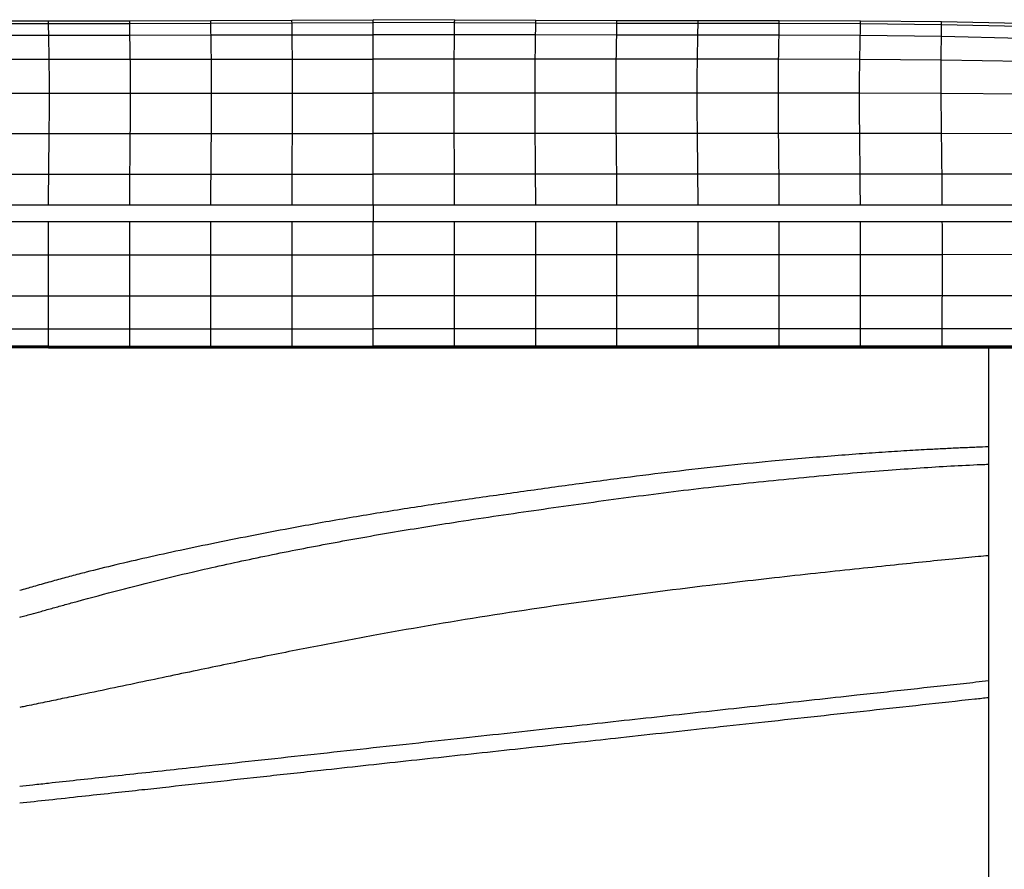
# Paper-space layout '_Left' of a CAD drawing. Header units: millimetres. Extents: x -619 to 155, y 0 to 686.
# Tile 5 of 7: x -330 to -29, y 263 to 523. Entities that reach past the tile are written whole.
import ezdxf

# ---------------------------------------------------------------- set-up
doc = ezdxf.new("R2010")
doc.units = ezdxf.units.MM

psp = doc.layouts.new('_Left')

# ---------------------------------------------------------------- linework, layer by layer
at = {"color": 7, "linetype": 'Continuous', "lineweight": 25}
for p, q in [((-345.99, 522.48), (-321.19, 522.49)), ((-345.98, 521.68), (-321.18, 521.69)), ((-321.19, 522.49), (-296.4, 522.5)), ((-321.18, 521.69), (-296.39, 521.7)), ((-296.4, 522.5), (-271.62, 522.58)), ((-296.39, 521.7), (-271.61, 521.76)), ((-271.62, 522.58), (-246.82, 522.76)), ((-271.61, 521.76), (-246.8, 521.89)), ((-246.82, 522.76), (-221.96, 522.87)), ((-246.8, 521.89), (-221.96, 521.96)), ((-197.1, 522.76), (-221.96, 522.87)), ((-197.11, 521.89), (-221.96, 521.96)), ((-172.31, 521.76), (-197.11, 521.89)), ((-172.29, 522.58), (-197.1, 522.76)), ((-147.52, 521.7), (-172.31, 521.76)), ((-147.51, 522.49), (-172.29, 522.58)), ((-122.73, 521.69), (-147.52, 521.7)), ((-122.72, 522.48), (-147.51, 522.49)), ((-97.93, 521.67), (-122.73, 521.69)), ((-97.93, 522.47), (-122.72, 522.48)), ((-73.12, 522.41), (-97.93, 522.47)), ((-73.11, 521.58), (-97.93, 521.67)), ((-48.4, 522.22), (-73.12, 522.41)), ((-48.39, 521.31), (-73.11, 521.58)), ((-24.36, 521.75), (-48.4, 522.22)), ((-24.31, 520.79), (-48.39, 521.31)), ((-345.92, 518.17), (-321.12, 518.19)), ((-321.12, 518.19), (-296.33, 518.19)), ((-296.33, 518.19), (-271.54, 518.21)), ((-271.54, 518.21), (-246.75, 518.25)), ((-246.75, 518.25), (-221.96, 518.27)), ((-197.16, 518.25), (-221.96, 518.27)), ((-172.37, 518.2), (-197.16, 518.25)), ((-147.59, 518.19), (-172.37, 518.2)), ((-122.8, 518.18), (-147.59, 518.19)), ((-97.99, 518.16), (-122.8, 518.18)), ((-73.17, 518.04), (-97.99, 518.16)), ((-48.4, 517.71), (-73.17, 518.04)), ((-24.03, 517.14), (-48.4, 517.71)), ((-345.79, 510.82), (-320.99, 510.84)), ((-320.99, 510.84), (-296.2, 510.84)), ((-296.2, 510.84), (-271.42, 510.84)), ((-271.42, 510.84), (-246.68, 510.84)), ((-246.68, 510.84), (-221.96, 510.84)), ((-197.23, 510.84), (-221.96, 510.84)), ((-172.49, 510.83), (-197.23, 510.84)), ((-147.72, 510.83), (-172.49, 510.83)), ((-122.93, 510.83), (-147.72, 510.83)), ((-98.13, 510.82), (-122.93, 510.83)), ((-73.31, 510.73), (-98.13, 510.82)), ((-48.45, 510.5), (-73.31, 510.73)), ((-23.39, 510.06), (-48.45, 510.5)), ((-345.7, 500.45), (-320.91, 500.45)), ((-320.91, 500.45), (-296.12, 500.45)), ((-296.12, 500.45), (-271.36, 500.45)), ((-271.36, 500.45), (-246.64, 500.45)), ((-246.64, 500.45), (-221.96, 500.45)), ((-197.27, 500.45), (-221.96, 500.45)), ((-172.56, 500.45), (-197.27, 500.45)), ((-147.8, 500.45), (-172.56, 500.45)), ((-123.01, 500.45), (-147.8, 500.45)), ((-98.21, 500.45), (-123.01, 500.45)), ((-73.41, 500.42), (-98.21, 500.45)), ((-48.46, 500.34), (-73.41, 500.42)), ((-22.67, 500.09), (-48.46, 500.34)), ((-345.78, 488.12), (-320.99, 488.12)), ((-320.99, 488.12), (-296.2, 488.12)), ((-296.2, 488.12), (-271.42, 488.12)), ((-271.42, 488.12), (-246.68, 488.12)), ((-246.68, 488.12), (-221.96, 488.11)), ((-197.23, 488.11), (-221.96, 488.11)), ((-172.49, 488.11), (-197.23, 488.11)), ((-147.72, 488.11), (-172.49, 488.11)), ((-122.93, 488.11), (-147.72, 488.11)), ((-98.13, 488.11), (-122.93, 488.11)), ((-73.34, 488.11), (-98.13, 488.11)), ((-48.35, 488.09), (-73.34, 488.11)), ((-22.19, 487.98), (-48.35, 488.09)), ((6.83, 466.18), (-450.75, 466.18)), ((-450.75, 461.18), (6.83, 461.18)), ((-345.99, 451.06), (-321.19, 451.06)), ((-321.19, 451.06), (-296.4, 451.06)), ((-296.4, 451.06), (-271.6, 451.06)), ((-271.6, 451.06), (-246.78, 451.06)), ((-246.78, 451.06), (-221.96, 451.06)), ((-197.14, 451.06), (-221.96, 451.06)), ((-172.32, 451.06), (-197.14, 451.06)), ((-147.52, 451.06), (-172.32, 451.06)), ((-122.72, 451.06), (-147.52, 451.06)), ((-97.93, 451.06), (-122.72, 451.06)), ((-73.14, 451.06), (-97.93, 451.06)), ((-48.1, 451.06), (-73.14, 451.06)), ((-21.62, 451.07), (-48.1, 451.06)), ((-345.99, 438.49), (-321.19, 438.49)), ((-321.19, 438.49), (-296.4, 438.49)), ((-296.4, 438.49), (-271.6, 438.49)), ((-271.6, 438.49), (-246.78, 438.49)), ((-246.78, 438.49), (-221.96, 438.49)), ((-197.14, 438.49), (-221.96, 438.49)), ((-172.32, 438.49), (-197.14, 438.49)), ((-147.52, 438.49), (-172.32, 438.49)), ((-122.72, 438.49), (-147.52, 438.49)), ((-97.93, 438.49), (-122.72, 438.49)), ((-73.14, 438.49), (-97.93, 438.49)), ((-48.11, 438.49), (-73.14, 438.49)), ((-21.7, 438.5), (-48.11, 438.49)), ((-345.99, 428.43), (-321.19, 428.43)), ((-296.4, 428.43), (-271.6, 428.42)), ((-246.78, 428.42), (-221.96, 428.42)), ((-197.14, 428.42), (-221.96, 428.42)), ((-147.52, 428.42), (-172.32, 428.42)), ((-97.93, 428.42), (-122.72, 428.42)), ((-345.99, 423.16), (-321.19, 423.16)), ((-321.19, 423.16), (-296.4, 423.15)), ((-321.19, 422.69), (-321.19, 423.16)), ((-321.19, 422.69), (-321.19, 422.67)), ((-321.19, 422.64), (-296.4, 422.64)), ((-296.4, 423.15), (-271.6, 423.15)), ((-296.4, 422.69), (-296.4, 423.15)), ((-296.4, 422.69), (-296.4, 422.67)), ((-271.6, 423.15), (-246.78, 423.15)), ((-271.6, 422.69), (-271.6, 423.15)), ((-271.6, 422.69), (-271.6, 422.67)), ((-271.6, 422.64), (-246.78, 422.64)), ((-246.78, 423.15), (-221.96, 423.15)), ((-246.78, 422.69), (-246.78, 423.15)), ((-246.78, 422.69), (-246.78, 422.67)), ((-197.14, 423.15), (-221.96, 423.15)), ((-221.96, 422.69), (-221.96, 423.15)), ((-221.96, 422.69), (-221.96, 422.67)), ((-221.96, 422.64), (-197.14, 422.64)), ((-172.32, 423.15), (-197.14, 423.15)), ((-197.14, 422.69), (-197.14, 423.15)), ((-197.14, 422.69), (-197.14, 422.67)), ((-197.14, 422.64), (-172.32, 422.64)), ((-147.52, 423.15), (-172.32, 423.15)), ((-172.32, 422.69), (-172.32, 423.15)), ((-172.32, 422.69), (-172.32, 422.67)), ((-172.32, 422.64), (-147.52, 422.64)), ((-122.72, 423.15), (-147.52, 423.15)), ((-147.52, 422.69), (-147.52, 423.15)), ((-147.52, 422.69), (-147.52, 422.67)), ((-147.52, 422.64), (-122.72, 422.64)), ((-97.93, 423.15), (-122.72, 423.15)), ((-122.72, 422.69), (-122.72, 423.15)), ((-122.72, 422.69), (-122.72, 422.67)), ((-122.72, 422.64), (-97.93, 422.64)), ((-73.14, 423.15), (-97.93, 423.15)), ((-97.93, 422.69), (-97.93, 423.15)), ((-97.93, 422.69), (-97.93, 422.67)), ((-97.93, 422.64), (-73.14, 422.64)), ((-48.17, 423.15), (-73.14, 423.15)), ((-73.14, 422.69), (-73.14, 423.15)), ((-73.14, 422.69), (-73.14, 422.67)), ((-22.11, 423.15), (-48.17, 423.15)), ((-48.17, 422.69), (-48.17, 423.15)), ((-48.17, 422.69), (-48.17, 422.67)), ((-34, 422.64), (-34, 5))]:
    psp.add_line(p, q, dxfattribs=at)
at = {"color": 7, "linetype": 'Continuous', "lineweight": 25, "flags": 128}
for points in [[(-345.91, 475.69), (-340.74, 475.69), (-330.93, 475.69), (-329.4, 475.69), (-323.26, 475.69), (-321.12, 475.69)], [(-321.12, 475.69), (-314.5, 475.69), (-307.89, 475.69), (-296.33, 475.69)], [(-296.33, 475.69), (-291.33, 475.69), (-281.43, 475.69), (-277.8, 475.69), (-271.54, 475.69)], [(-271.54, 475.69), (-264.92, 475.69), (-258.3, 475.69), (-246.75, 475.69)], [(-246.75, 475.69), (-241.75, 475.69), (-231.85, 475.69), (-228.23, 475.69), (-221.96, 475.69)], [(-197.17, 475.69), (-202.17, 475.69), (-212.06, 475.69), (-215.69, 475.69), (-221.96, 475.69)], [(-172.38, 475.69), (-179, 475.69), (-185.61, 475.69), (-197.17, 475.69)], [(-147.59, 475.69), (-152.59, 475.69), (-162.48, 475.69), (-166.12, 475.69), (-172.38, 475.69)], [(-122.8, 475.69), (-129.41, 475.69), (-136.03, 475.69), (-147.59, 475.69)], [(-98, 475.69), (-103.17, 475.69), (-112.98, 475.69), (-114.52, 475.69), (-120.66, 475.69), (-122.8, 475.69)], [(-73.21, 475.69), (-76.96, 475.69), (-84.47, 475.69), (-91.24, 475.69), (-98, 475.69)], [(-221.96, 466.18), (-221.96, 465.99), (-221.96, 465.45), (-221.96, 464.64), (-221.96, 463.68), (-221.96, 462.72), (-221.96, 461.91), (-221.96, 461.37), (-221.96, 461.18)], [(-321.19, 428.43), (-311.62, 428.43), (-304.01, 428.43), (-296.4, 428.43)], [(-271.6, 428.42), (-262.02, 428.42), (-254.4, 428.42), (-246.78, 428.42)], [(-172.32, 428.42), (-181.9, 428.42), (-189.52, 428.42), (-197.14, 428.42)], [(-122.72, 428.42), (-132.3, 428.42), (-139.91, 428.42), (-147.52, 428.42)], [(-73.14, 428.42), (-82.71, 428.42), (-90.32, 428.42), (-97.93, 428.42)], [(-48.14, 428.42), (-57.71, 428.42), (-65.42, 428.42), (-73.14, 428.42)], [(-21.89, 428.43), (-31.46, 428.42), (-39.8, 428.42), (-48.14, 428.42)], [(-321.19, 422.69), (-331.19, 422.69), (-338.59, 422.69), (-345.99, 422.69)], [(-345.99, 422.65), (-345.51, 422.65), (-321.19, 422.64)], [(-296.4, 422.69), (-306.4, 422.69), (-313.8, 422.69), (-321.19, 422.69)], [(-271.6, 422.69), (-281.6, 422.69), (-289, 422.69), (-296.4, 422.69)], [(-296.4, 422.64), (-295.92, 422.64), (-271.6, 422.64)], [(-246.78, 422.69), (-256.78, 422.69), (-264.19, 422.69), (-271.6, 422.69)], [(-221.96, 422.69), (-231.96, 422.69), (-239.37, 422.69), (-246.78, 422.69)], [(-246.78, 422.64), (-246.3, 422.64), (-221.96, 422.64)], [(-197.14, 422.69), (-207.14, 422.69), (-214.55, 422.69), (-221.96, 422.69)], [(-172.32, 422.69), (-182.32, 422.69), (-189.73, 422.69), (-197.14, 422.69)], [(-147.52, 422.69), (-157.52, 422.69), (-164.92, 422.69), (-172.32, 422.69)], [(-122.72, 422.69), (-132.72, 422.69), (-140.12, 422.69), (-147.52, 422.69)], [(-97.93, 422.69), (-107.93, 422.69), (-115.33, 422.69), (-122.72, 422.69)], [(-73.14, 422.69), (-83.14, 422.69), (-90.53, 422.69), (-97.93, 422.69)], [(-48.17, 422.69), (-58.17, 422.69), (-65.65, 422.69), (-73.14, 422.69)], [(-73.14, 422.64), (-72.56, 422.64), (-48.17, 422.64)], [(-22.14, 422.69), (-32.14, 422.69), (-40.15, 422.69), (-40.82, 422.69), (-48.17, 422.69)], [(-48.17, 422.64), (-42.96, 422.64), (-22.14, 422.64)]]:
    psp.add_lwpolyline(points, dxfattribs=at)
at = {"color": 7, "linetype": 'Continuous', "lineweight": 25}
for points, knots in [([(-321.18, 521.69), (-321.18, 521.94), (-321.19, 522.44), (-321.19, 522.47), (-321.19, 522.49)], [0, 0, 0, 0, 0.502561, 1, 1, 1, 1]), ([(-321.12, 518.19), (-321.13, 518.99), (-321.16, 520.59), (-321.18, 521.33), (-321.18, 521.69)], [0, 0, 0, 0, 0.5050496, 1, 1, 1, 1]), ([(-296.39, 521.7), (-296.4, 521.95), (-296.4, 522.45), (-296.4, 522.48), (-296.4, 522.5)], [0, 0, 0, 0, 0.5025554, 1, 1, 1, 1]), ([(-296.33, 518.19), (-296.34, 519), (-296.37, 520.59), (-296.39, 521.33), (-296.39, 521.7)], [0, 0, 0, 0, 0.505047, 1, 1, 1, 1]), ([(-271.61, 521.76), (-271.61, 522.02), (-271.62, 522.53), (-271.62, 522.56), (-271.62, 522.58)], [0, 0, 0, 0, 0.502511, 1, 1, 1, 1]), ([(-271.54, 518.21), (-271.56, 519.02), (-271.59, 520.63), (-271.6, 521.39), (-271.61, 521.76)], [0, 0, 0, 0, 0.505009, 1, 1, 1, 1]), ([(-246.8, 521.89), (-246.81, 522.16), (-246.81, 522.7), (-246.82, 522.74), (-246.82, 522.76)], [0, 0, 0, 0, 0.502408, 1, 1, 1, 1]), ([(-246.75, 518.25), (-246.76, 519.07), (-246.78, 520.71), (-246.8, 521.5), (-246.8, 521.89)], [0, 0, 0, 0, 0.5049303, 1, 1, 1, 1]), ([(-221.96, 521.96), (-221.96, 522.24), (-221.96, 522.8), (-221.96, 522.85), (-221.96, 522.87)], [0, 0, 0, 0, 0.50236, 1, 1, 1, 1]), ([(-221.96, 518.27), (-221.96, 519.11), (-221.96, 520.76), (-221.96, 521.56), (-221.96, 521.96)], [0, 0, 0, 0, 0.50489, 1, 1, 1, 1]), ([(-197.16, 518.25), (-197.15, 519.07), (-197.13, 520.71), (-197.12, 521.5), (-197.11, 521.89)], [0, 0, 0, 0, 0.50493, 1, 1, 1, 1]), ([(-197.11, 521.89), (-197.11, 522.16), (-197.1, 522.7), (-197.1, 522.74), (-197.1, 522.76)], [0, 0, 0, 0, 0.502408, 1, 1, 1, 1]), ([(-172.37, 518.2), (-172.36, 519.02), (-172.33, 520.63), (-172.31, 521.38), (-172.31, 521.76)], [0, 0, 0, 0, 0.505009, 1, 1, 1, 1]), ([(-172.31, 521.76), (-172.3, 522.01), (-172.29, 522.52), (-172.29, 522.56), (-172.29, 522.58)], [0, 0, 0, 0, 0.502511, 1, 1, 1, 1]), ([(-147.59, 518.19), (-147.57, 518.99), (-147.54, 520.59), (-147.53, 521.33), (-147.52, 521.7)], [0, 0, 0, 0, 0.505047, 1, 1, 1, 1]), ([(-147.52, 521.7), (-147.52, 521.95), (-147.51, 522.44), (-147.51, 522.48), (-147.51, 522.49)], [0, 0, 0, 0, 0.502555, 1, 1, 1, 1]), ([(-122.8, 518.18), (-122.78, 518.99), (-122.75, 520.58), (-122.74, 521.32), (-122.73, 521.69)], [0, 0, 0, 0, 0.50505, 1, 1, 1, 1]), ([(-122.73, 521.69), (-122.73, 521.94), (-122.72, 522.43), (-122.72, 522.46), (-122.72, 522.48)], [0, 0, 0, 0, 0.502561, 1, 1, 1, 1]), ([(-97.99, 518.16), (-97.98, 518.97), (-97.95, 520.57), (-97.94, 521.31), (-97.93, 521.67)], [0, 0, 0, 0, 0.5050336, 1, 1, 1, 1]), ([(-97.93, 521.67), (-97.93, 521.92), (-97.92, 522.42), (-97.93, 522.46), (-97.93, 522.47)], [0, 0, 0, 0, 0.502546, 1, 1, 1, 1]), ([(-73.17, 518.04), (-73.15, 518.85), (-73.12, 520.44), (-73.12, 521.2), (-73.11, 521.58)], [0, 0, 0, 0, 0.504904, 1, 1, 1, 1]), ([(-73.11, 521.58), (-73.11, 521.84), (-73.11, 522.35), (-73.12, 522.39), (-73.12, 522.41)], [0, 0, 0, 0, 0.502442, 1, 1, 1, 1]), ([(-48.39, 521.31), (-48.39, 521.59), (-48.4, 522.14), (-48.4, 522.19), (-48.4, 522.22)], [0, 0, 0, 0, 0.502221, 1, 1, 1, 1]), ([(-48.4, 517.71), (-48.39, 518.52), (-48.38, 520.13), (-48.39, 520.92), (-48.39, 521.31)], [0, 0, 0, 0, 0.50462, 1, 1, 1, 1]), ([(-320.99, 510.84), (-321.01, 512.29), (-321.06, 515.22), (-321.1, 517.19), (-321.12, 518.19)], [0, 0, 0, 0, 0.496029, 1, 1, 1, 1]), ([(-296.2, 510.84), (-296.22, 512.29), (-296.27, 515.22), (-296.31, 517.19), (-296.33, 518.19)], [0, 0, 0, 0, 0.496025, 1, 1, 1, 1]), ([(-271.42, 510.84), (-271.45, 512.29), (-271.49, 515.23), (-271.52, 517.21), (-271.54, 518.21)], [0, 0, 0, 0, 0.496025, 1, 1, 1, 1]), ([(-246.68, 510.84), (-246.69, 512.3), (-246.72, 515.24), (-246.74, 517.24), (-246.75, 518.25)], [0, 0, 0, 0, 0.4960182, 1, 1, 1, 1]), ([(-221.96, 510.84), (-221.96, 512.3), (-221.96, 515.25), (-221.96, 517.26), (-221.96, 518.27)], [0, 0, 0, 0, 0.4960167, 1, 1, 1, 1]), ([(-197.23, 510.84), (-197.22, 512.3), (-197.2, 515.24), (-197.17, 517.24), (-197.16, 518.25)], [0, 0, 0, 0, 0.4960182, 1, 1, 1, 1]), ([(-172.49, 510.83), (-172.47, 512.29), (-172.43, 515.22), (-172.39, 517.21), (-172.37, 518.2)], [0, 0, 0, 0, 0.496025, 1, 1, 1, 1]), ([(-147.72, 510.83), (-147.69, 512.29), (-147.65, 515.22), (-147.61, 517.19), (-147.59, 518.19)], [0, 0, 0, 0, 0.496025, 1, 1, 1, 1]), ([(-122.93, 510.83), (-122.9, 512.29), (-122.86, 515.22), (-122.82, 517.19), (-122.8, 518.18)], [0, 0, 0, 0, 0.496029, 1, 1, 1, 1]), ([(-98.13, 510.82), (-98.1, 512.27), (-98.05, 515.2), (-98.01, 517.17), (-97.99, 518.16)], [0, 0, 0, 0, 0.496019, 1, 1, 1, 1]), ([(-73.31, 510.73), (-73.29, 512.17), (-73.23, 515.08), (-73.19, 517.05), (-73.17, 518.04)], [0, 0, 0, 0, 0.495961, 1, 1, 1, 1]), ([(-48.45, 510.5), (-48.44, 511.92), (-48.42, 514.78), (-48.41, 516.72), (-48.4, 517.71)], [0, 0, 0, 0, 0.495821, 1, 1, 1, 1]), ([(-320.91, 500.45), (-320.91, 501.74), (-320.91, 504.38), (-320.95, 507.8), (-320.97, 509.81), (-320.99, 510.84)], [0, 0, 0, 0, 0.313487, 0.648052, 1, 1, 1, 1]), ([(-296.12, 500.45), (-296.12, 501.73), (-296.13, 504.38), (-296.16, 507.8), (-296.18, 509.81), (-296.2, 510.84)], [0, 0, 0, 0, 0.313484, 0.648047, 1, 1, 1, 1]), ([(-271.36, 500.45), (-271.36, 501.73), (-271.36, 504.38), (-271.39, 507.8), (-271.41, 509.81), (-271.42, 510.84)], [0, 0, 0, 0, 0.313488, 0.648057, 1, 1, 1, 1]), ([(-246.64, 500.45), (-246.64, 501.73), (-246.65, 504.38), (-246.66, 507.8), (-246.68, 509.81), (-246.68, 510.84)], [0, 0, 0, 0, 0.3134897, 0.6480441, 1, 1, 1, 1]), ([(-221.96, 500.45), (-221.96, 501.73), (-221.96, 504.38), (-221.96, 507.8), (-221.96, 509.81), (-221.96, 510.84)], [0, 0, 0, 0, 0.313494, 0.648047, 1, 1, 1, 1]), ([(-197.27, 500.45), (-197.27, 501.73), (-197.27, 504.38), (-197.25, 507.8), (-197.24, 509.81), (-197.23, 510.84)], [0, 0, 0, 0, 0.31349, 0.648044, 1, 1, 1, 1]), ([(-172.56, 500.45), (-172.55, 501.73), (-172.55, 504.38), (-172.52, 507.8), (-172.5, 509.81), (-172.49, 510.83)], [0, 0, 0, 0, 0.313488, 0.648057, 1, 1, 1, 1]), ([(-147.8, 500.45), (-147.79, 501.73), (-147.79, 504.38), (-147.76, 507.8), (-147.73, 509.8), (-147.72, 510.83)], [0, 0, 0, 0, 0.3134838, 0.6480465, 1, 1, 1, 1]), ([(-123.01, 500.45), (-123.01, 501.73), (-123, 504.38), (-122.97, 507.8), (-122.94, 509.8), (-122.93, 510.83)], [0, 0, 0, 0, 0.313487, 0.648052, 1, 1, 1, 1]), ([(-98.21, 500.45), (-98.21, 501.73), (-98.2, 504.37), (-98.17, 507.79), (-98.14, 509.79), (-98.13, 510.82)], [0, 0, 0, 0, 0.31349, 0.648054, 1, 1, 1, 1]), ([(-73.41, 500.42), (-73.41, 501.7), (-73.4, 504.33), (-73.36, 507.73), (-73.33, 509.71), (-73.31, 510.73)], [0, 0, 0, 0, 0.313523, 0.648073, 1, 1, 1, 1]), ([(-48.46, 500.34), (-48.47, 501.6), (-48.48, 504.2), (-48.47, 507.54), (-48.46, 509.5), (-48.45, 510.5)], [0, 0, 0, 0, 0.313585, 0.648065, 1, 1, 1, 1]), ([(-320.99, 488.12), (-320.97, 489.55), (-320.94, 492.53), (-320.91, 496.69), (-320.91, 499.17), (-320.91, 500.45)], [0, 0, 0, 0, 0.30757, 0.639159, 1, 1, 1, 1]), ([(-296.2, 488.12), (-296.18, 489.55), (-296.15, 492.53), (-296.12, 496.69), (-296.12, 499.17), (-296.12, 500.45)], [0, 0, 0, 0, 0.307568, 0.639156, 1, 1, 1, 1]), ([(-271.42, 488.12), (-271.41, 489.55), (-271.39, 492.53), (-271.36, 496.69), (-271.36, 499.16), (-271.36, 500.45)], [0, 0, 0, 0, 0.307568, 0.639157, 1, 1, 1, 1]), ([(-246.68, 488.12), (-246.68, 489.55), (-246.66, 492.52), (-246.65, 496.69), (-246.64, 499.16), (-246.64, 500.45)], [0, 0, 0, 0, 0.307565, 0.639152, 1, 1, 1, 1]), ([(-221.96, 488.11), (-221.96, 489.19), (-221.96, 491.39), (-221.96, 494.52), (-221.96, 497.61), (-221.96, 499.48), (-221.96, 500.45)], [0, 0, 0, 0, 0.228589, 0.470064, 0.726387, 1, 1, 1, 1]), ([(-197.23, 488.11), (-197.24, 489.55), (-197.25, 492.52), (-197.27, 496.69), (-197.27, 499.16), (-197.27, 500.45)], [0, 0, 0, 0, 0.307565, 0.639152, 1, 1, 1, 1]), ([(-172.49, 488.11), (-172.5, 489.55), (-172.53, 492.52), (-172.55, 496.69), (-172.55, 499.16), (-172.56, 500.45)], [0, 0, 0, 0, 0.307568, 0.639157, 1, 1, 1, 1]), ([(-147.72, 488.11), (-147.73, 489.55), (-147.76, 492.52), (-147.79, 496.69), (-147.79, 499.16), (-147.8, 500.45)], [0, 0, 0, 0, 0.307568, 0.639156, 1, 1, 1, 1]), ([(-122.93, 488.11), (-122.94, 489.55), (-122.97, 492.52), (-123, 496.69), (-123.01, 499.16), (-123.01, 500.45)], [0, 0, 0, 0, 0.30757, 0.639159, 1, 1, 1, 1]), ([(-98.13, 488.11), (-98.15, 489.55), (-98.18, 492.52), (-98.21, 496.69), (-98.21, 499.16), (-98.21, 500.45)], [0, 0, 0, 0, 0.307577, 0.639169, 1, 1, 1, 1]), ([(-73.34, 488.11), (-73.36, 489.54), (-73.38, 492.52), (-73.41, 496.68), (-73.41, 499.14), (-73.41, 500.42)], [0, 0, 0, 0, 0.307657, 0.639253, 1, 1, 1, 1]), ([(-48.35, 488.09), (-48.37, 489.52), (-48.4, 492.48), (-48.44, 496.62), (-48.46, 499.06), (-48.46, 500.34)], [0, 0, 0, 0, 0.307808, 0.639401, 1, 1, 1, 1]), ([(-321.12, 475.69), (-321.11, 477.04), (-321.08, 479.82), (-321.03, 484.02), (-321, 486.72), (-320.99, 488.12)], [0, 0, 0, 0, 0.312174, 0.64501, 1, 1, 1, 1]), ([(-296.33, 475.69), (-296.31, 477.04), (-296.29, 479.82), (-296.24, 484.02), (-296.21, 486.72), (-296.2, 488.12)], [0, 0, 0, 0, 0.312174, 0.64501, 1, 1, 1, 1]), ([(-271.54, 475.69), (-271.53, 477.04), (-271.5, 479.82), (-271.46, 484.02), (-271.44, 486.72), (-271.42, 488.12)], [0, 0, 0, 0, 0.312174, 0.64501, 1, 1, 1, 1]), ([(-246.75, 475.69), (-246.74, 477.03), (-246.73, 479.82), (-246.7, 484.02), (-246.69, 486.72), (-246.68, 488.12)], [0, 0, 0, 0, 0.3121743, 0.6450099, 1, 1, 1, 1]), ([(-221.96, 475.69), (-221.96, 477.03), (-221.96, 479.82), (-221.96, 484.01), (-221.96, 486.72), (-221.96, 488.11)], [0, 0, 0, 0, 0.312174, 0.645009, 1, 1, 1, 1]), ([(-197.17, 475.69), (-197.18, 477.03), (-197.19, 479.82), (-197.21, 484.01), (-197.23, 486.72), (-197.23, 488.11)], [0, 0, 0, 0, 0.312174, 0.64501, 1, 1, 1, 1]), ([(-172.38, 475.69), (-172.39, 477.03), (-172.41, 479.82), (-172.45, 484.01), (-172.48, 486.72), (-172.49, 488.11)], [0, 0, 0, 0, 0.312174, 0.64501, 1, 1, 1, 1]), ([(-147.59, 475.69), (-147.6, 477.03), (-147.63, 479.82), (-147.67, 484.01), (-147.7, 486.72), (-147.72, 488.11)], [0, 0, 0, 0, 0.312174, 0.64501, 1, 1, 1, 1]), ([(-122.8, 475.69), (-122.81, 477.03), (-122.84, 479.82), (-122.88, 484.01), (-122.91, 486.72), (-122.93, 488.11)], [0, 0, 0, 0, 0.312174, 0.64501, 1, 1, 1, 1]), ([(-98, 475.69), (-98.02, 477.03), (-98.04, 479.82), (-98.09, 484.01), (-98.12, 486.72), (-98.13, 488.11)], [0, 0, 0, 0, 0.312183, 0.64503, 1, 1, 1, 1]), ([(-73.21, 475.69), (-73.22, 477.03), (-73.25, 479.82), (-73.3, 484.01), (-73.33, 486.72), (-73.34, 488.11)], [0, 0, 0, 0, 0.312209, 0.645073, 1, 1, 1, 1]), ([(-48.2, 475.68), (-48.22, 477.03), (-48.25, 479.81), (-48.3, 484), (-48.33, 486.7), (-48.35, 488.09)], [0, 0, 0, 0, 0.312275, 0.645171, 1, 1, 1, 1]), ([(-321.17, 466.18), (-321.17, 467.37), (-321.16, 470.61), (-321.14, 473.73), (-321.12, 475.69)], [0, 0, 0, 0, 0.370012, 1, 1, 1, 1]), ([(-296.38, 466.18), (-296.38, 467.37), (-296.37, 470.61), (-296.34, 473.73), (-296.33, 475.69)], [0, 0, 0, 0, 0.369924, 1, 1, 1, 1]), ([(-271.58, 466.18), (-271.58, 467.37), (-271.57, 470.61), (-271.55, 473.72), (-271.54, 475.69)], [0, 0, 0, 0, 0.369837, 1, 1, 1, 1]), ([(-246.77, 466.18), (-246.77, 467.37), (-246.77, 470.61), (-246.75, 473.72), (-246.75, 475.69)], [0, 0, 0, 0, 0.369751, 1, 1, 1, 1]), ([(-221.96, 466.18), (-221.96, 467.37), (-221.96, 470.61), (-221.96, 473.72), (-221.96, 475.69)], [0, 0, 0, 0, 0.3696529, 1, 1, 1, 1]), ([(-197.14, 466.18), (-197.14, 467.37), (-197.15, 470.61), (-197.16, 473.72), (-197.17, 475.69)], [0, 0, 0, 0, 0.369645, 1, 1, 1, 1]), ([(-172.33, 466.18), (-172.34, 467.37), (-172.35, 470.61), (-172.37, 473.72), (-172.38, 475.69)], [0, 0, 0, 0, 0.369625, 1, 1, 1, 1]), ([(-147.54, 466.18), (-147.54, 467.37), (-147.55, 470.61), (-147.57, 473.72), (-147.59, 475.69)], [0, 0, 0, 0, 0.3696068, 1, 1, 1, 1]), ([(-122.74, 466.18), (-122.75, 467.37), (-122.75, 470.61), (-122.78, 473.72), (-122.8, 475.69)], [0, 0, 0, 0, 0.3695882, 1, 1, 1, 1]), ([(-97.95, 466.18), (-97.95, 467.37), (-97.96, 470.61), (-97.99, 473.72), (-98, 475.69)], [0, 0, 0, 0, 0.369571, 1, 1, 1, 1]), ([(-48.2, 475.68), (-50.41, 475.68), (-53.72, 475.68), (-58.13, 475.68), (-61.44, 475.68), (-64.75, 475.69), (-68.67, 475.69), (-71.49, 475.69), (-73.21, 475.69)], [0, 0, 0, 0, 0.264626, 0.396939, 0.529252, 0.661565, 0.793878, 1, 1, 1, 1]), ([(-73.16, 466.18), (-73.16, 467.38), (-73.17, 470.61), (-73.19, 473.72), (-73.21, 475.69)], [0, 0, 0, 0, 0.369553, 1, 1, 1, 1]), ([(-21.9, 475.64), (-26.29, 475.65), (-31.77, 475.66), (-38.34, 475.67), (-42.72, 475.67), (-46.01, 475.68), (-48.2, 475.68)], [0, 0, 0, 0, 0.5, 0.625, 0.75, 1, 1, 1, 1]), ([(-48.13, 466.18), (-48.14, 467.37), (-48.15, 470.6), (-48.18, 473.72), (-48.2, 475.68)], [0, 0, 0, 0, 0.369485, 1, 1, 1, 1]), ([(-321.19, 451.06), (-321.19, 452.47), (-321.19, 455.25), (-321.19, 458.67), (-321.19, 460.63), (-321.19, 461.18)], [0, 0, 0, 0, 0.427121, 0.840222, 1, 1, 1, 1]), ([(-296.4, 451.06), (-296.4, 452.47), (-296.4, 455.25), (-296.4, 458.67), (-296.39, 460.63), (-296.39, 461.18)], [0, 0, 0, 0, 0.4270653, 0.8401111, 1, 1, 1, 1]), ([(-271.6, 451.06), (-271.6, 452.47), (-271.6, 455.25), (-271.59, 458.67), (-271.59, 460.63), (-271.59, 461.18)], [0, 0, 0, 0, 0.427008, 0.840001, 1, 1, 1, 1]), ([(-246.78, 451.06), (-246.78, 452.47), (-246.78, 455.25), (-246.78, 458.67), (-246.78, 460.63), (-246.78, 461.18)], [0, 0, 0, 0, 0.426953, 0.83989, 1, 1, 1, 1]), ([(-221.96, 451.06), (-221.96, 452.47), (-221.96, 455.25), (-221.96, 458.67), (-221.96, 460.63), (-221.96, 461.18)], [0, 0, 0, 0, 0.426896, 0.839781, 1, 1, 1, 1]), ([(-197.14, 451.06), (-197.14, 452.47), (-197.14, 455.25), (-197.14, 458.67), (-197.14, 460.63), (-197.14, 461.18)], [0, 0, 0, 0, 0.426886, 0.839758, 1, 1, 1, 1]), ([(-172.32, 451.06), (-172.32, 452.47), (-172.32, 455.25), (-172.32, 458.67), (-172.32, 460.63), (-172.32, 461.18)], [0, 0, 0, 0, 0.426873, 0.839736, 1, 1, 1, 1]), ([(-147.52, 451.06), (-147.52, 452.47), (-147.52, 455.25), (-147.52, 458.67), (-147.52, 460.63), (-147.52, 461.18)], [0, 0, 0, 0, 0.426863, 0.839713, 1, 1, 1, 1]), ([(-122.72, 451.06), (-122.72, 452.47), (-122.72, 455.25), (-122.73, 458.67), (-122.73, 460.63), (-122.73, 461.18)], [0, 0, 0, 0, 0.42685, 0.839691, 1, 1, 1, 1]), ([(-97.93, 451.06), (-97.93, 452.47), (-97.93, 455.25), (-97.93, 458.67), (-97.94, 460.63), (-97.94, 461.18)], [0, 0, 0, 0, 0.42684, 0.839668, 1, 1, 1, 1]), ([(-73.14, 451.06), (-73.14, 452.47), (-73.14, 455.25), (-73.14, 458.67), (-73.14, 460.63), (-73.14, 461.18)], [0, 0, 0, 0, 0.4268276, 0.8396463, 1, 1, 1, 1]), ([(-48.1, 451.06), (-48.1, 452.47), (-48.11, 455.25), (-48.11, 458.67), (-48.11, 460.63), (-48.12, 461.18)], [0, 0, 0, 0, 0.426843, 0.839645, 1, 1, 1, 1]), ([(-321.19, 438.49), (-321.19, 439.48), (-321.19, 441.43), (-321.19, 444.59), (-321.19, 447.78), (-321.19, 449.98), (-321.19, 451.06)], [0, 0, 0, 0, 0.264112, 0.518526, 0.763736, 1, 1, 1, 1]), ([(-296.4, 438.49), (-296.4, 439.48), (-296.4, 441.43), (-296.4, 444.59), (-296.4, 447.78), (-296.4, 449.98), (-296.4, 451.06)], [0, 0, 0, 0, 0.264113, 0.518527, 0.763735, 1, 1, 1, 1]), ([(-271.6, 438.49), (-271.6, 439.48), (-271.6, 441.43), (-271.6, 444.59), (-271.6, 447.78), (-271.6, 449.98), (-271.6, 451.06)], [0, 0, 0, 0, 0.264112, 0.518526, 0.763736, 1, 1, 1, 1]), ([(-246.78, 438.49), (-246.78, 439.48), (-246.78, 441.43), (-246.78, 444.59), (-246.78, 447.78), (-246.78, 449.98), (-246.78, 451.06)], [0, 0, 0, 0, 0.2641127, 0.5185268, 0.7637352, 1, 1, 1, 1]), ([(-221.96, 438.49), (-221.96, 439.48), (-221.96, 441.43), (-221.96, 444.59), (-221.96, 447.78), (-221.96, 449.98), (-221.96, 451.06)], [0, 0, 0, 0, 0.264113, 0.518528, 0.763737, 1, 1, 1, 1]), ([(-197.14, 438.49), (-197.14, 439.48), (-197.14, 441.43), (-197.14, 444.59), (-197.14, 447.78), (-197.14, 449.98), (-197.14, 451.06)], [0, 0, 0, 0, 0.264113, 0.518527, 0.763735, 1, 1, 1, 1]), ([(-172.32, 438.49), (-172.32, 439.48), (-172.32, 441.43), (-172.32, 444.59), (-172.32, 447.78), (-172.32, 449.98), (-172.32, 451.06)], [0, 0, 0, 0, 0.2641118, 0.5185265, 0.7637358, 1, 1, 1, 1]), ([(-147.52, 438.49), (-147.52, 439.48), (-147.52, 441.43), (-147.52, 444.59), (-147.52, 447.78), (-147.52, 449.98), (-147.52, 451.06)], [0, 0, 0, 0, 0.264113, 0.518527, 0.763735, 1, 1, 1, 1]), ([(-122.72, 438.49), (-122.72, 439.48), (-122.72, 441.43), (-122.72, 444.59), (-122.72, 447.78), (-122.72, 449.98), (-122.72, 451.06)], [0, 0, 0, 0, 0.264112, 0.518526, 0.763736, 1, 1, 1, 1]), ([(-97.93, 438.49), (-97.93, 439.48), (-97.93, 441.43), (-97.93, 444.59), (-97.93, 447.78), (-97.93, 449.98), (-97.93, 451.06)], [0, 0, 0, 0, 0.264113, 0.518527, 0.763735, 1, 1, 1, 1]), ([(-73.14, 438.49), (-73.14, 439.48), (-73.14, 441.43), (-73.14, 444.59), (-73.14, 447.78), (-73.14, 449.98), (-73.14, 451.06)], [0, 0, 0, 0, 0.264112, 0.518526, 0.763735, 1, 1, 1, 1]), ([(-48.11, 438.49), (-48.11, 439.48), (-48.11, 441.43), (-48.11, 444.59), (-48.1, 447.78), (-48.1, 449.98), (-48.1, 451.06)], [0, 0, 0, 0, 0.264121, 0.518545, 0.763754, 1, 1, 1, 1]), ([(-321.19, 428.43), (-321.19, 429.1), (-321.19, 430.41), (-321.19, 432.86), (-321.19, 435.51), (-321.19, 437.51), (-321.19, 438.49)], [0, 0, 0, 0, 0.267584, 0.522456, 0.766184, 1, 1, 1, 1]), ([(-296.4, 428.43), (-296.4, 429.1), (-296.4, 430.41), (-296.4, 432.86), (-296.4, 435.51), (-296.4, 437.51), (-296.4, 438.49)], [0, 0, 0, 0, 0.267585, 0.522458, 0.766185, 1, 1, 1, 1]), ([(-271.6, 428.42), (-271.6, 429.1), (-271.6, 430.41), (-271.6, 432.86), (-271.6, 435.51), (-271.6, 437.51), (-271.6, 438.49)], [0, 0, 0, 0, 0.267584, 0.522456, 0.766184, 1, 1, 1, 1]), ([(-246.78, 428.42), (-246.78, 429.1), (-246.78, 430.41), (-246.78, 432.85), (-246.78, 435.51), (-246.78, 437.51), (-246.78, 438.49)], [0, 0, 0, 0, 0.267585, 0.522458, 0.766185, 1, 1, 1, 1]), ([(-221.96, 428.42), (-221.96, 429.1), (-221.96, 430.43), (-221.96, 432.63), (-221.96, 434.69), (-221.96, 436.53), (-221.96, 437.84), (-221.96, 438.49)], [0, 0, 0, 0, 0.270154, 0.527358, 0.689273, 0.846718, 1, 1, 1, 1]), ([(-197.14, 428.42), (-197.14, 429.09), (-197.14, 430.41), (-197.14, 432.59), (-197.14, 434.66), (-197.14, 436.51), (-197.14, 437.83), (-197.14, 438.49)], [0, 0, 0, 0, 0.267551, 0.52239, 0.686054, 0.845152, 1, 1, 1, 1]), ([(-172.32, 428.42), (-172.32, 429.09), (-172.32, 430.41), (-172.32, 432.85), (-172.32, 435.51), (-172.32, 437.51), (-172.32, 438.49)], [0, 0, 0, 0, 0.267584, 0.522456, 0.766184, 1, 1, 1, 1]), ([(-147.52, 428.42), (-147.52, 429.09), (-147.52, 430.41), (-147.52, 432.85), (-147.52, 435.51), (-147.52, 437.51), (-147.52, 438.49)], [0, 0, 0, 0, 0.267585, 0.522458, 0.766185, 1, 1, 1, 1]), ([(-122.72, 428.42), (-122.72, 429.09), (-122.72, 430.41), (-122.72, 432.85), (-122.72, 435.51), (-122.72, 437.51), (-122.72, 438.49)], [0, 0, 0, 0, 0.267584, 0.522456, 0.766184, 1, 1, 1, 1]), ([(-97.93, 428.42), (-97.93, 429.09), (-97.93, 430.41), (-97.93, 432.85), (-97.93, 435.51), (-97.93, 437.51), (-97.93, 438.49)], [0, 0, 0, 0, 0.267585, 0.522458, 0.766185, 1, 1, 1, 1]), ([(-73.14, 428.42), (-73.14, 429.09), (-73.14, 430.41), (-73.14, 432.85), (-73.14, 435.51), (-73.14, 437.51), (-73.14, 438.49)], [0, 0, 0, 0, 0.267585, 0.522457, 0.766185, 1, 1, 1, 1]), ([(-48.14, 428.42), (-48.14, 429.09), (-48.13, 430.41), (-48.12, 432.85), (-48.12, 435.51), (-48.12, 437.51), (-48.11, 438.49)], [0, 0, 0, 0, 0.267592, 0.522459, 0.766179, 1, 1, 1, 1]), ([(-321.19, 423.16), (-321.19, 423.55), (-321.19, 424.33), (-321.19, 425.99), (-321.19, 427.63), (-321.19, 428.43)], [0, 0, 0, 0, 0.347089, 0.680705, 1, 1, 1, 1]), ([(-296.4, 423.15), (-296.4, 423.55), (-296.4, 424.33), (-296.4, 425.99), (-296.4, 427.62), (-296.4, 428.42)], [0, 0, 0, 0, 0.347086, 0.680716, 1, 1, 1, 1]), ([(-271.6, 423.15), (-271.6, 423.55), (-271.6, 424.33), (-271.6, 425.99), (-271.6, 427.62), (-271.6, 428.42)], [0, 0, 0, 0, 0.347089, 0.680705, 1, 1, 1, 1]), ([(-246.78, 423.15), (-246.78, 423.55), (-246.78, 424.33), (-246.78, 425.98), (-246.78, 427.62), (-246.78, 428.42)], [0, 0, 0, 0, 0.347086, 0.680716, 1, 1, 1, 1]), ([(-221.96, 423.15), (-221.96, 423.38), (-221.96, 423.84), (-221.96, 424.7), (-221.96, 425.73), (-221.96, 426.92), (-221.96, 427.93), (-221.96, 428.42)], [0, 0, 0, 0, 0.2097138, 0.4149094, 0.6150896, 0.8100592, 1, 1, 1, 1]), ([(-197.14, 423.15), (-197.14, 423.55), (-197.14, 424.33), (-197.14, 425.98), (-197.14, 427.62), (-197.14, 428.42)], [0, 0, 0, 0, 0.347086, 0.680716, 1, 1, 1, 1]), ([(-172.32, 423.15), (-172.32, 423.55), (-172.32, 424.33), (-172.32, 425.98), (-172.32, 427.62), (-172.32, 428.42)], [0, 0, 0, 0, 0.347089, 0.680705, 1, 1, 1, 1]), ([(-147.52, 423.15), (-147.52, 423.55), (-147.52, 424.33), (-147.52, 425.98), (-147.52, 427.62), (-147.52, 428.42)], [0, 0, 0, 0, 0.347086, 0.680716, 1, 1, 1, 1]), ([(-122.72, 423.15), (-122.72, 423.55), (-122.72, 424.33), (-122.72, 425.98), (-122.72, 427.62), (-122.72, 428.42)], [0, 0, 0, 0, 0.347089, 0.680705, 1, 1, 1, 1]), ([(-97.93, 423.15), (-97.93, 423.55), (-97.93, 424.33), (-97.93, 425.98), (-97.93, 427.62), (-97.93, 428.42)], [0, 0, 0, 0, 0.347086, 0.680716, 1, 1, 1, 1]), ([(-73.14, 423.15), (-73.14, 423.55), (-73.14, 424.33), (-73.14, 425.98), (-73.14, 427.62), (-73.14, 428.42)], [0, 0, 0, 0, 0.34709, 0.680706, 1, 1, 1, 1]), ([(-48.17, 423.15), (-48.16, 423.55), (-48.16, 424.33), (-48.15, 425.98), (-48.14, 427.62), (-48.14, 428.42)], [0, 0, 0, 0, 0.347087, 0.680703, 1, 1, 1, 1]), ([(-34, 392.35), (-35.2, 392.3), (-37.78, 392.2), (-42.02, 392.02), (-46.54, 391.81), (-51.93, 391.53), (-58.31, 391.18), (-65.76, 390.71), (-73.74, 390.15), (-82.23, 389.5), (-91.14, 388.76), (-102.14, 387.77), (-115.12, 386.48), (-130.15, 384.78), (-145.83, 382.82), (-162.13, 380.64), (-179.02, 378.28), (-195.82, 375.89), (-212.55, 373.38), (-229.25, 370.68), (-244.44, 367.98), (-258, 365.41), (-269.73, 363.06), (-280.79, 360.75), (-291.07, 358.5), (-300.65, 356.29), (-307.47, 354.6), (-311.94, 353.44), (-314.2, 352.84), (-316.48, 352.23), (-318.77, 351.61), (-321.09, 350.96), (-323.44, 350.3), (-325.74, 349.64), (-328.21, 348.93), (-329.34, 348.59), (-330, 348.4)], [0, 0, 0, 0, 0.012368, 0.026715, 0.040796, 0.055138, 0.077895, 0.10303, 0.130861, 0.160946, 0.192646, 0.225316, 0.277151, 0.328031, 0.377718, 0.433017, 0.487322, 0.540894, 0.594146, 0.647499, 0.701164, 0.741015, 0.779811, 0.816944, 0.851931, 0.885381, 0.918619, 0.927045, 0.935555, 0.944166, 0.952898, 0.961768, 0.970793, 0.979991, 0.988221, 1, 1, 1, 1]), ([(-330, 340.25), (-329.47, 340.4), (-328.3, 340.73), (-326.13, 341.34), (-323.24, 342.14), (-319.77, 343.11), (-316.09, 344.13), (-309.39, 345.96), (-299.65, 348.57), (-286.72, 351.86), (-271.9, 355.37), (-254.98, 359.03), (-236.01, 362.76), (-216.77, 366.18), (-195.74, 369.57), (-173, 372.93), (-148.55, 376.36), (-124.13, 379.49), (-103.7, 381.73), (-87.51, 383.3), (-75.84, 384.34), (-65.03, 385.21), (-55.04, 385.93), (-45.57, 386.5), (-38.62, 386.86), (-34.77, 387.01), (-34, 387.04)], [0, 0, 0, 0, 0.005532, 0.012108, 0.022564, 0.035425, 0.048125, 0.060691, 0.104872, 0.148894, 0.193979, 0.256958, 0.321814, 0.38715, 0.452199, 0.534629, 0.616786, 0.698834, 0.780605, 0.822078, 0.861396, 0.897615, 0.930466, 0.961443, 0.992327, 1, 1, 1, 1]), ([(-34, 359.08), (-35.03, 358.99), (-38.68, 358.65), (-45.4, 358), (-54.37, 357.09), (-64.37, 356.05), (-75.25, 354.91), (-87.07, 353.65), (-99.55, 352.27), (-120.16, 349.92), (-148.68, 346.37), (-184.87, 341.12), (-214.62, 336.09), (-238.08, 331.68), (-255.58, 328.21), (-273.71, 324.47), (-292.68, 320.48), (-307.42, 317.38), (-317.62, 315.26), (-322.1, 314.33), (-325.71, 313.59), (-328.06, 313.1), (-329.49, 312.81), (-330, 312.71)], [0, 0, 0, 0, 0.010386, 0.036589, 0.067618, 0.100547, 0.137173, 0.177143, 0.219381, 0.262807, 0.384726, 0.506818, 0.628676, 0.68649, 0.745667, 0.807182, 0.871712, 0.939615, 0.957958, 0.975987, 0.985382, 0.994827, 1, 1, 1, 1]), ([(-34, 320.8), (-36.56, 320.52), (-44.47, 319.66), (-57.89, 318.2), (-73.06, 316.54), (-87.23, 315), (-100.32, 313.57), (-113.55, 312.13), (-126.92, 310.67), (-140.28, 309.22), (-153.28, 307.8), (-166.55, 306.36), (-180.14, 304.87), (-194.84, 303.27), (-210.12, 301.61), (-226.01, 299.88), (-242.06, 298.13), (-258.11, 296.38), (-272.1, 294.85), (-284.04, 293.55), (-293.84, 292.48), (-303.35, 291.45), (-312.43, 290.46), (-319.91, 289.64), (-325.71, 289.01), (-328.66, 288.69), (-330, 288.54)], [0, 0, 0, 0, 0.025897, 0.080216, 0.135976, 0.179641, 0.223898, 0.268602, 0.313751, 0.359348, 0.404019, 0.445545, 0.4938, 0.54181, 0.594478, 0.648682, 0.702893, 0.757108, 0.811326, 0.844725, 0.878121, 0.910565, 0.941214, 0.970149, 0.986366, 1, 1, 1, 1]), ([(-330, 283.51), (-327.05, 283.84), (-320.72, 284.53), (-311.34, 285.55), (-302.16, 286.55), (-293.93, 287.45), (-283.51, 288.58), (-270.48, 290), (-254.37, 291.76), (-239.2, 293.41), (-225.02, 294.95), (-211.94, 296.38), (-198.72, 297.82), (-185.36, 299.28), (-172, 300.73), (-159, 302.15), (-145.72, 303.6), (-132.12, 305.08), (-117.43, 306.68), (-102.16, 308.34), (-86.27, 310.07), (-70.23, 311.82), (-54.19, 313.57), (-42.11, 314.89), (-35.38, 315.62), (-34, 315.77)], [0, 0, 0, 0, 0.029926, 0.064118, 0.095126, 0.122949, 0.14759, 0.200692, 0.255045, 0.31083, 0.354483, 0.398713, 0.443385, 0.488503, 0.53407, 0.578774, 0.620347, 0.668668, 0.716598, 0.769206, 0.823416, 0.877616, 0.931801, 0.986003, 1, 1, 1, 1])]:
    psp.add_open_spline(points, degree=3, knots=knots, dxfattribs=at)

doc.saveas('drawing.dxf')
